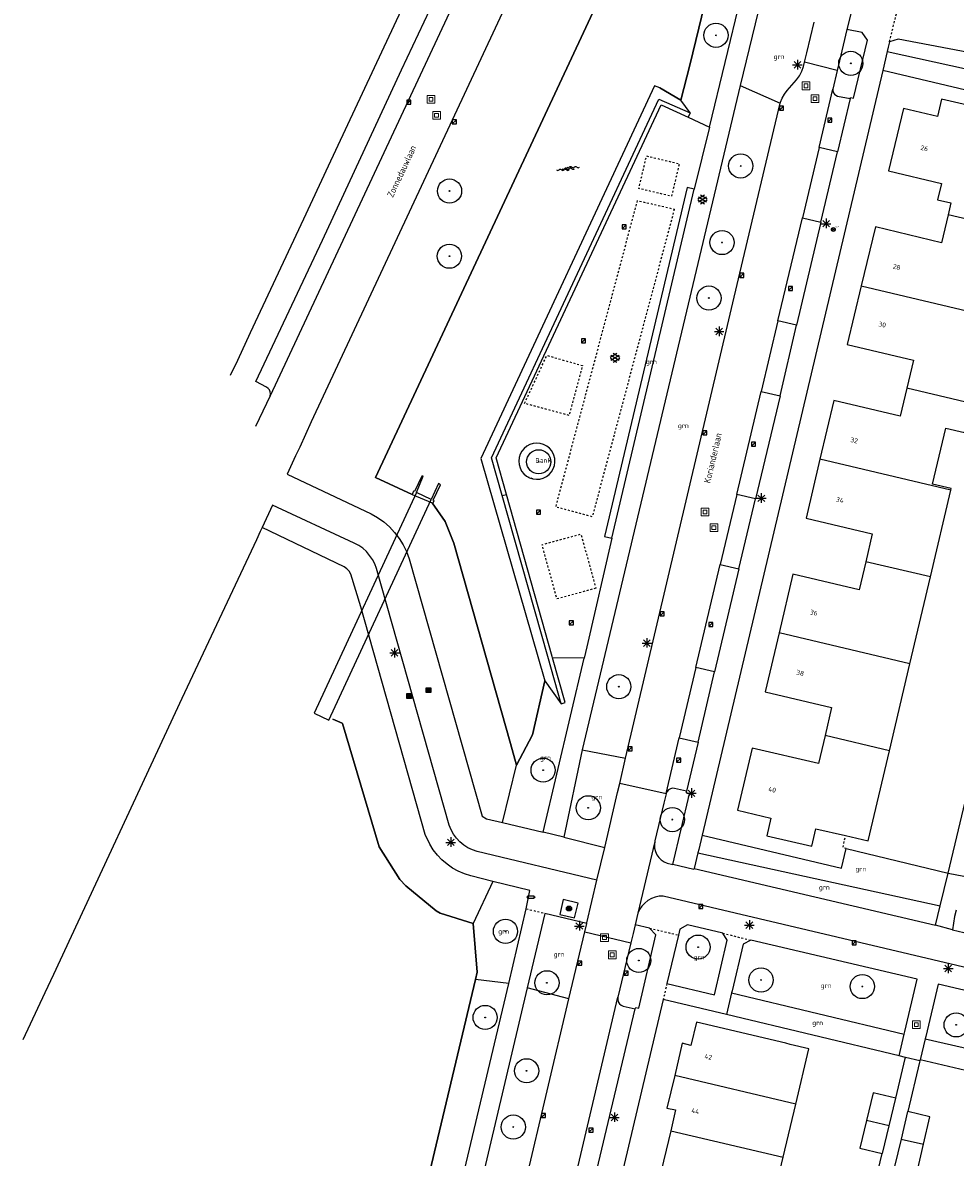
# Model space of a CAD drawing. Header units: metres. Extents: x 116958 to 118326, y 475500 to 477904.
# Tile 54 of 256: x 117185 to 117283, y 476214 to 476332. Entities that reach past the tile are written whole.
import ezdxf

# ---------------------------------------------------------------- set-up
doc = ezdxf.new("R2010")
doc.units = ezdxf.units.M
doc.header["$LTSCALE"] = 0.2
doc.linetypes.add('MATGRENS', pattern=[2, 1, -1])
doc.layers.get('0').update_dxf_attribs({"color": 6})
for name, color, linetype in [('B-WE-GR-BOOM-G', 252, 'Continuous'), ('B-WE-GR-GROENVOORZIENING-GV', 252, 'Continuous'), ('B-WE-GW-WATERGANG_INSTEEK-G', 252, 'Continuous'), ('B-WE-GW-WATERGANG_WATERLIJN-G', 252, 'Continuous'), ('B-WE-IE-MEUBILAIR-G', 252, 'Continuous'), ('B-WE-IE-MEUBILAIR_WEGMEUBILAIR_AFVALBAK-G', 252, 'Continuous'), ('B-WE-IE-MEUBILAIR_WEGMEUBILAIR_LICHTMAST-G', 252, 'Continuous'), ('B-WE-IE-MEUBILAIR_WEGMEUBILAIR_VERKEERSLICHT-G', 252, 'Continuous'), ('B-WE-KW-KUNSTWERK_DUIKER-GV', 252, 'Continuous'), ('B-WE-KW-KUNSTWERK_WALBESCHERMING-GV', 252, 'Continuous'), ('B-WE-OG-BEBOUWING-GV', 252, 'Continuous'), ('B-WE-OG-HUISNUMMER-T25', 2, 'Continuous'), ('B-WE-OG-STRAATNAAM-T35', 3, 'Continuous'), ('B-WE-RI-HWA_KOLK_TROTTOIRKOLK-G', 252, 'Continuous'), ('B-WE-VH-MATERIAALGRENS-G', 252, 'MATGRENS'), ('B-WE-VH-VERHARDING_ASFALT-GV', 252, 'Continuous')]:
    doc.layers.add(name, color=color, linetype=linetype)
doc.layers.add('B-WE-RI-RIOOLPUT', color=31, linetype='Continuous', lineweight=0)
doc.styles.get("Standard").update_dxf_attribs({"font": 'isocp.shx'})

# ---------------------------------------------------------------- blocks, each defined once
blk = doc.blocks.new('BGTGV')
for p, q in [((0.0197, 0.04605), (-0.0497, 0.00595)), ((0.0433, 0.025), (-0.0433, -0.025)), ((0.0433, -0.025), (-0.0433, 0.025)), ((0.04965, 0.006), (-0.01975, 0.04605)), ((0.01965, -0.046), (-0.0494, -0.00615)), ((0.04955, -0.00605), (-0.0197, -0.046))]:
    blk.add_line(p, q)
blk = doc.blocks.new('BGT_GR')
at = {"insert": (0.043, 0.019), "char_height": 0.1, "attachment_point": 5, "line_spacing_factor": 0.8}
blk.add_mtext('{\\C256;grn}', dxfattribs=at)
blk = doc.blocks.new('BGTWT')
for centre, start_param, end_param in [((-0.024, -0.058), 5.873058, 6.693313), ((0.001, 0.072), 2.731465, 3.55172), ((0.027, -0.043), 5.873058, 6.693313), ((0.028, -0.058), 5.873058, 6.693313), ((0.053, 0.072), 2.731465, 3.55172), ((0.08, -0.043), 5.873058, 6.693313), ((0.106, 0.072), 2.731465, 3.55172), ((-0.106, 0.044), 2.731465, 3.55172), ((-0.08, -0.071), 5.873058, 6.693313), ((-0.053, 0.044), 2.731465, 3.55172), ((-0.05, 0.057), 2.731465, 3.55172), ((-0.027, -0.071), 5.873058, 6.693313), ((-0.001, 0.044), 2.731465, 3.55172), ((0.002, 0.057), 2.731465, 3.55172), ((0.055, 0.057), 2.731465, 3.55172)]:
    blk.add_ellipse(centre, major_axis=(0, 0.0627), ratio=0.52488, start_param=start_param, end_param=end_param)
blk = doc.blocks.new('CELQ75115')
for p, q in [((-0.1, 0.03), (-0.2, 0.01)), ((-0.2, 0.01), (-0.17, -0.01)), ((-0.12, 0.07), (-0.07, 0.16)), ((-0.12, 0.07), (-0.05, 0.03)), ((-0.06, -0.06), (-0.1, 0.03)), ((-0.07, 0.16), (0.07, 0.16)), ((0, 0.12), (-0.05, 0.03)), ((0.02, 0.08), (0, 0.12)), ((0.02, 0.08), (0, 0.06)), ((0, 0.06), (0.09, 0.06)), ((0.07, 0.16), (0.09, 0.13)), ((0.14, 0.06), (0.07, 0.01)), ((0.12, -0.08), (0.07, 0.01)), ((0.09, 0.06), (0.13, 0.15)), ((0.13, 0.15), (0.09, 0.13)), ((0.14, 0.06), (0.19, -0.03)), ((-0.19, -0.05), (-0.17, -0.01)), ((-0.1, -0.16), (-0.19, -0.05)), ((-0.09, -0.04), (-0.11, -0.08)), ((-0.11, -0.08), (-0.01, -0.08)), ((-0.01, -0.16), (-0.1, -0.16)), ((-0.09, -0.04), (-0.06, -0.06)), ((-0.01, -0.08), (-0.01, -0.16)), ((0.02, -0.12), (0.07, -0.04)), ((0.07, -0.2), (0.02, -0.12)), ((0.07, -0.04), (0.07, -0.08)), ((0.07, -0.08), (0.12, -0.08)), ((0.12, -0.16), (0.07, -0.16)), ((0.07, -0.16), (0.07, -0.2)), ((0.19, -0.03), (0.12, -0.16))]:
    blk.add_line(p, q)
at = {"flags": 128}
blk.add_lwpolyline([(-0.12, 0.25), (0.12, 0.25), (0.25, 0.12), (0.25, -0.12), (0.12, -0.25), (-0.12, -0.25), (-0.25, -0.12), (-0.25, 0.12), (-0.12, 0.25)], dxfattribs=at)
blk = doc.blocks.new('Papierb')
blk.add_lwpolyline([(350, 200), (650, 200), (650, -100), (50, -100), (50, 200), (350, 200)])
for centre in [(-25, 50), (725, 50)]:
    blk.add_circle(centre, 37.5)
blk = doc.blocks.new('CELQ211865')
for p, q in [((-0.5, 0), (0.5, 0)), ((0.35, -0.34), (-0.35, 0.34)), ((0.35, 0.34), (-0.35, -0.34)), ((0, 0.53), (0, -0.47))]:
    blk.add_line(p, q)
blk = doc.blocks.new('CELQ201000')
at = {"flags": 128}
for points in [[(-0.25, -0.25), (-0.25, 0.25), (0.25, 0.25), (0.25, -0.25), (-0.25, -0.25)], [(-0.18, -0.18), (-0.18, 0.18), (0.18, 0.18), (0.18, -0.18), (-0.18, -0.18)], [(-0.11, -0.11), (-0.11, 0.11), (0.11, 0.11), (0.11, -0.11), (-0.11, -0.11)], [(-0.04, -0.04), (-0.04, 0.04), (0.04, 0.04), (0.04, -0.04), (-0.04, -0.04)]]:
    blk.add_lwpolyline(points, dxfattribs=at)
blk = doc.blocks.new('Brandkr')
for p, q in [((-141, 141), (141, -141)), ((-141, -141), (141, 141))]:
    blk.add_line(p, q)
blk.add_circle((0, 0), 200)
at = {"oblique": 15}
blk.add_text('brk', height=180, dxfattribs=at).set_placement((172, 218))
blk = doc.blocks.new('Pbrd')
for points in [[(-400, -400), (400, -400), (400, 400), (-400, 400)], [(-200, -200), (200, -200), (200, 200), (-200, 200)]]:
    blk.add_lwpolyline(points, close=True)
blk = doc.blocks.new('Kvtrot')
blk.add_line((0, -420), (420, 0))
at = {"flags": 128}
blk.add_lwpolyline([(0, -420), (420, -420), (420, 0), (0, 0)], close=True, dxfattribs=at)
blk = doc.blocks.new('BGT_BK10')
blk.add_text('Bank', height=0.5).set_placement((-0.18, -0.17))
blk = doc.blocks.new('Bestboom')
h = blk.add_hatch(color=256)
h.dxf.hatch_style = 1
h.paths.add_polyline_path([(41, 0, 1), (-41, 0, 1)])
for radius in [1260, 41.1]:
    blk.add_circle((0, 0), radius)

msp = doc.modelspace()

# ---------------------------------------------------------------- linework, layer by layer
at = {"layer": 'B-WE-GR-GROENVOORZIENING-GV', "flags": 128}
for points in [[(117275.506, 476329.116), (117287.05, 476326.559), (117290.654, 476325.358), (117290.928, 476324.534), (117292.095, 476323.641), (117293.228, 476323.23), (117293.803, 476323.084), (117300.337, 476321.425)], [(117289.122, 476321.703), (117289.59, 476323.682), (117275.035, 476327.12)], [(117260.158, 476325.576), (117264.354, 476323.705)], [(117254.968, 476322.7), (117254.756, 476322.255)], [(117281.857, 476243.455), (117292.059, 476286.291)], [(117237.897, 476284.839), (117238.216, 476284.66), (117238.563, 476284.547)], [(117225.981, 476282.914), (117228.07, 476282.033)], [(117235.379, 476282.812), (117235.813, 476282.933)], [(117241.503, 476261.096), (117241.925, 476261.231), (117240.61, 476265.9)], [(117243.714, 476256.285), (117248.234, 476255.44)], [(117235.399, 476248.713), (117236.872, 476254.69)], [(117256.199, 476247.392), (117270.754, 476243.947), (117271.242, 476246.016)], [(117255.769, 476245.575), (117281.021, 476240.022)], [(117271.242, 476246.016), (117281.857, 476243.455)], [(117234.403, 476242.585), (117232.354, 476238.194)], [(117236.073, 476231.941), (117232.579, 476232.342)], [(117242.324, 476230.334), (117237.98, 476231.47)], [(117259.283, 476230.964), (117277.277, 476226.654)], [(117276.746, 476224.387), (117258.747, 476228.715)], [(117279.459, 476226.153), (117296.96, 476222.159)], [(117276.386, 476219.975), (117277.375, 476224.135), (117277.398, 476224.232)], [(117278.915, 476223.871), (117278.884, 476223.74), (117277.656, 476218.586)], [(117296.076, 476219.943), (117278.94, 476223.975)], [(117273.696, 476208.865), (117274.967, 476214.23)]]:
    msp.add_lwpolyline(points, dxfattribs=at)
at = {"layer": 'B-WE-GW-WATERGANG_INSTEEK-G', "flags": 128}
for points in [[(117235.379, 476282.812), (117234.267, 476286.758), (117251.701, 476324.142), (117254.968, 476322.7)], [(117254.968, 476322.7), (117253.996, 476324.039)], [(117241.503, 476261.096), (117240.11, 476266.036), (117235.379, 476282.812)], [(117239.821, 476263.48), (117241.503, 476261.096)]]:
    msp.add_lwpolyline(points, dxfattribs=at)
at = {"layer": 'B-WE-GW-WATERGANG_WATERLIJN-G', "flags": 128}
for points in [[(117225.981, 476282.914), (117222.16, 476284.704), (117252.804, 476350.295)], [(117259.221, 476345.445), (117254.936, 476327.675), (117253.996, 476324.039)], [(117253.996, 476324.039), (117251.811, 476325.312), (117251.258, 476325.533), (117233.154, 476286.678), (117239.821, 476263.48)], [(117228.07, 476282.033), (117228.143, 476282.014), (117228.258, 476282.262), (117228.173, 476282.319), (117228.945, 476283.942), (117228.727, 476284.054), (117227.976, 476282.411), (117226.429, 476283.131), (117227.139, 476284.825), (117227.002, 476284.841), (117226.238, 476283.225), (117226.12, 476283.259), (117225.981, 476282.914)], [(117236.872, 476254.69), (117236.231, 476256.961), (117230.338, 476277.841), (117229.405, 476280.115), (117228.07, 476282.033)], [(117239.821, 476263.48), (117238.507, 476257.858), (117236.872, 476254.69)], [(117217.7, 476259.51), (117218.671, 476259.071), (117218.706, 476259.055), (117222.548, 476246.18), (117224.684, 476242.772), (117225.314, 476242.112), (117228.479, 476239.529), (117228.886, 476239.272), (117232.354, 476238.194)], [(117232.354, 476238.194), (117232.761, 476233.108), (117232.579, 476232.342)], [(117232.579, 476232.342), (117222.031, 476187.959)]]:
    msp.add_lwpolyline(points, dxfattribs=at)
at = {"layer": 'B-WE-KW-KUNSTWERK_DUIKER-GV', "flags": 128}
msp.add_lwpolyline([(117217.302, 476259.38), (117227.976, 476282.411), (117226.429, 476283.131), (117215.752, 476260.112), (117217.302, 476259.38)], dxfattribs=at)
at = {"layer": 'B-WE-KW-KUNSTWERK_WALBESCHERMING-GV', "flags": 128}
for points in [[(117252.804, 476350.295), (117222.16, 476284.704), (117225.981, 476282.914)], [(117251.811, 476325.312), (117253.996, 476324.039), (117254.936, 476327.675), (117259.221, 476345.445), (117259.91, 476348.299)], [(117228.07, 476282.033), (117229.405, 476280.115), (117230.338, 476277.841), (117236.231, 476256.961), (117236.872, 476254.69), (117238.507, 476257.858), (117239.821, 476263.48)], [(117206.357, 476168.046), (117216.72, 476165.612), (117222.031, 476187.959), (117232.579, 476232.342), (117232.761, 476233.108), (117232.354, 476238.194), (117228.886, 476239.272), (117228.479, 476239.529), (117225.314, 476242.112), (117224.684, 476242.772), (117222.548, 476246.18), (117218.706, 476259.055), (117218.671, 476259.071), (117217.7, 476259.51)]]:
    msp.add_lwpolyline(points, dxfattribs=at)
at = {"layer": 'B-WE-OG-BEBOUWING-GV', "flags": 128}
for points in [[(117288.579, 476310.496), (117290.821, 476319.942), (117288.479, 476320.496), (117285.373, 476321.23), (117285.805, 476323.059), (117281.179, 476324.144), (117280.747, 476322.314), (117277.188, 476323.146), (117275.654, 476316.661), (117281.168, 476315.341), (117280.763, 476313.649), (117282.153, 476313.316), (117281.863, 476312.09)], [(117281.863, 476312.09), (117281.173, 476309.171), (117274.266, 476310.811), (117272.801, 476304.684)], [(117288.579, 476310.496), (117281.863, 476312.09)], [(117272.801, 476304.684), (117271.337, 476298.562), (117278.238, 476296.93), (117277.538, 476294.012)], [(117272.801, 476304.684), (117286.431, 476301.449)], [(117277.538, 476294.012), (117276.839, 476291.093), (117269.944, 476292.722), (117268.493, 476286.592)], [(117284.285, 476292.41), (117277.538, 476294.012)], [(117282.138, 476283.378), (117282.177, 476283.543), (117280.231, 476284.003), (117281.623, 476289.85), (117283.569, 476289.39), (117284.285, 476292.41)], [(117268.493, 476286.592), (117267.043, 476280.463), (117273.95, 476278.834), (117273.266, 476275.91)], [(117282.138, 476283.378), (117268.493, 476286.592)], [(117280.005, 476274.322), (117282.138, 476283.378)], [(117273.266, 476275.91), (117272.582, 476272.985), (117265.679, 476274.614), (117264.239, 476268.491)], [(117280.005, 476274.322), (117273.266, 476275.91)], [(117277.875, 476265.279), (117280.005, 476274.322)], [(117264.239, 476268.491), (117262.79, 476262.329), (117269.708, 476260.702), (117269.019, 476257.783)], [(117277.875, 476265.279), (117264.239, 476268.491)], [(117275.737, 476256.2), (117277.875, 476265.279)], [(117269.019, 476257.783), (117268.329, 476254.863), (117261.417, 476256.477), (117259.903, 476249.995), (117263.371, 476249.173), (117262.938, 476247.345), (117267.631, 476246.245), (117268.064, 476248.075), (117271.151, 476247.352), (117273.523, 476246.797), (117275.737, 476256.2)], [(117275.737, 476256.2), (117269.019, 476257.783)], [(117265.961, 476219.356), (117267.327, 476225.137), (117265.4, 476225.593), (117264.929, 476225.704), (117255.61, 476227.907), (117255.035, 476225.484), (117254.142, 476225.703), (117253.346, 476222.341)], [(117253.346, 476222.341), (117252.545, 476218.957), (117253.445, 476218.765), (117252.931, 476216.583)], [(117265.961, 476219.356), (117253.346, 476222.341)], [(117274.036, 476220.535), (117272.666, 476214.777), (117274.967, 476214.23), (117275.016, 476214.218), (117275.701, 476217.097)], [(117275.701, 476217.097), (117276.386, 476219.975), (117274.036, 476220.535)], [(117264.654, 476213.819), (117265.961, 476219.356)], [(117279.287, 476215.173), (117279.964, 476218.042), (117277.656, 476218.586), (117277.625, 476218.593), (117276.949, 476215.724)], [(117275.701, 476217.097), (117273.351, 476217.656)], [(117252.931, 476216.583), (117251.706, 476211.387), (117250.81, 476211.599), (117250.727, 476211.246)], [(117252.931, 476216.583), (117264.654, 476213.819)], [(117276.949, 476215.724), (117276.273, 476212.856), (117276.322, 476212.844), (117278.611, 476212.304), (117279.287, 476215.173)], [(117276.949, 476215.724), (117279.287, 476215.173)], [(117263.344, 476208.271), (117264.654, 476213.819)]]:
    msp.add_lwpolyline(points, dxfattribs=at)
at = {"layer": 'B-WE-VH-MATERIAALGRENS-G', "flags": 128}
for points in [[(117275.744, 476330.121), (117276.497, 476333.168)], [(117250.411, 476318.214), (117253.823, 476317.404), (117253.018, 476314.012), (117249.606, 476314.822), (117250.411, 476318.214)], [(117253.309, 476312.676), (117244.754, 476280.601), (117240.957, 476281.613), (117249.469, 476313.557), (117253.309, 476312.676)], [(117242.337, 476291.171), (117237.697, 476292.421), (117240.022, 476297.426), (117243.734, 476296.355), (117242.337, 476291.171)], [(117238.563, 476284.547), (117238.216, 476284.66), (117237.897, 476284.839)], [(117245.125, 476273.142), (117241.075, 476272.03), (117239.521, 476277.686), (117243.571, 476278.799), (117245.125, 476273.142)], [(117271.242, 476246.016), (117270.899, 476246.098), (117271.151, 476247.352)], [(117249.929, 476240.009), (117250.218, 476240.32), (117250.55, 476240.584)], [(117237.875, 476239.729), (117239.825, 476239.246)], [(117250.733, 476237.711), (117253.75, 476236.985)], [(117258.355, 476237.193), (117261.299, 476236.442)], [(117252.535, 476231.935), (117252.157, 476230.272)]]:
    msp.add_lwpolyline(points, dxfattribs=at)
at = {"layer": 'B-WE-VH-VERHARDING_ASFALT-GV'}
for p, q in [((117256.993, 476321.225), (117262.71, 476345.084)), ((117224.863, 476327.196), (117231.635, 476341.651)), ((117233.428, 476340.809), (117211.158, 476293.203)), ((117237.969, 476338.685), (117215.454, 476290.482)), ((117222.815, 476329.063), (117225.398, 476334.597)), ((117262.039, 476333.276), (117260.158, 476325.576)), ((117271.849, 476333.593), (117271.304, 476331.386)), ((117267.115, 476328.965), (117267.873, 476332.171)), ((117271.304, 476331.386), (117270.529, 476328.118)), ((117272.899, 476331.07), (117271.304, 476331.386)), ((117273.442, 476330.291), (117272.899, 476331.07)), ((117276.638, 476330.4), (117275.744, 476330.121)), ((117300.202, 476325.948), (117276.638, 476330.4)), ((117272.005, 476324.232), (117273.442, 476330.291)), ((117275.61, 476329.557), (117275.506, 476329.116)), ((117275.744, 476330.121), (117275.61, 476329.557)), ((117217.272, 476317.191), (117222.815, 476329.063)), ((117266.783, 476327.557), (117266.885, 476327.989)), ((117266.885, 476327.989), (117267.115, 476328.965)), ((117270.296, 476327.135), (117266.885, 476327.989)), ((117270.529, 476328.118), (117270.296, 476327.135)), ((117275.506, 476329.116), (117275.035, 476327.12)), ((117216.614, 476309.443), (117224.863, 476327.196)), ((117275.035, 476327.12), (117256.199, 476247.392)), ((117266.363, 476326.579), (117266.609, 476327.053)), ((117266.609, 476327.053), (117266.783, 476327.557)), ((117270.296, 476327.135), (117269.831, 476325.174)), ((117265.059, 476325.025), (117266.051, 476326.146)), ((117266.051, 476326.146), (117266.363, 476326.579)), ((117260.158, 476325.576), (117243.714, 476256.285)), ((117264.553, 476324.244), (117264.781, 476324.651)), ((117264.781, 476324.651), (117265.059, 476325.025)), ((117268.394, 476319.103), (117269.831, 476325.174)), ((117269.831, 476325.174), (117269.842, 476324.987)), ((117269.842, 476324.987), (117269.904, 476324.81)), ((117269.904, 476324.81), (117270.011, 476324.656)), ((117270.011, 476324.656), (117270.157, 476324.538)), ((117270.157, 476324.538), (117270.329, 476324.464)), ((117270.329, 476324.464), (117271.635, 476324.198)), ((117234.743, 476286.729), (117251.942, 476323.552)), ((117251.942, 476323.552), (117254.756, 476322.255)), ((117260.129, 476305.977), (117264.354, 476323.705)), ((117264.354, 476323.705), (117264.379, 476323.811)), ((117264.379, 476323.811), (117264.553, 476324.244)), ((117271.635, 476324.198), (117270.32, 476318.648)), ((117271.635, 476324.198), (117271.677, 476324.307)), ((117271.677, 476324.307), (117272.005, 476324.232)), ((117254.756, 476322.255), (117256.993, 476321.225)), ((117256.993, 476321.225), (117255.386, 476314.747)), ((117268.394, 476319.103), (117266.659, 476311.77)), ((117270.32, 476318.648), (117268.394, 476319.103)), ((117268.578, 476311.316), (117270.32, 476318.648)), ((117214.696, 476311.648), (117217.272, 476317.191)), ((117254.648, 476314.93), (117246.027, 476278.547)), ((117246.811, 476278.37), (117255.386, 476314.747)), ((117255.386, 476314.747), (117254.648, 476314.93)), ((117209.124, 476299.804), (117214.696, 476311.648)), ((117264.114, 476301.019), (117266.659, 476311.77)), ((117266.659, 476311.77), (117268.578, 476311.316)), ((117268.578, 476311.316), (117266.043, 476300.562)), ((117209.696, 476294.683), (117216.614, 476309.443)), ((117248.234, 476255.44), (117260.129, 476305.977)), ((117264.114, 476301.019), (117262.375, 476293.673)), ((117266.043, 476300.562), (117264.114, 476301.019)), ((117207.817, 476296.93), (117209.124, 476299.804)), ((117264.332, 476293.21), (117266.043, 476300.562)), ((117207.038, 476295.374), (117207.817, 476296.93)), ((117210.808, 476294.109), (117209.696, 476294.683)), ((117210.98, 476293.986), (117210.808, 476294.109)), ((117211.11, 476293.818), (117210.98, 476293.986)), ((117211.186, 476293.621), (117211.11, 476293.818)), ((117259.833, 476282.931), (117262.375, 476293.673)), ((117262.375, 476293.673), (117264.332, 476293.21)), ((117211.158, 476293.203), (117209.646, 476290.021)), ((117211.158, 476293.203), (117211.202, 476293.41)), ((117211.202, 476293.41), (117211.186, 476293.621)), ((117264.332, 476293.21), (117261.784, 476282.47)), ((117215.454, 476290.482), (117214.254, 476287.855)), ((117214.254, 476287.855), (117213.827, 476286.95)), ((117237.93, 476287.946), (117237.647, 476287.715)), ((117238.252, 476288.119), (117237.93, 476287.946)), ((117238.601, 476288.227), (117238.252, 476288.119)), ((117238.964, 476288.265), (117238.601, 476288.227)), ((117239.328, 476288.233), (117238.964, 476288.265)), ((117239.679, 476288.131), (117239.328, 476288.233)), ((117240.003, 476287.963), (117239.679, 476288.131)), ((117240.29, 476287.737), (117240.003, 476287.963)), ((117213.827, 476286.95), (117212.939, 476285.053)), ((117235.813, 476282.933), (117234.743, 476286.729)), ((117237.132, 476286.763), (117237.092, 476286.4)), ((117237.241, 476287.112), (117237.132, 476286.763)), ((117237.415, 476287.433), (117237.241, 476287.112)), ((117237.647, 476287.715), (117237.415, 476287.433)), ((117240.527, 476287.459), (117240.29, 476287.737)), ((117240.747, 476287.025), (117240.527, 476287.459)), ((117240.837, 476286.671), (117240.747, 476287.025)), ((117240.856, 476286.306), (117240.837, 476286.671)), ((117237.092, 476286.4), (117237.123, 476286.036)), ((117237.123, 476286.036), (117237.223, 476285.685)), ((117237.223, 476285.685), (117237.391, 476285.361)), ((117240.501, 476285.284), (117240.686, 476285.599)), ((117240.686, 476285.599), (117240.805, 476285.944)), ((117240.805, 476285.944), (117240.856, 476286.306)), ((117212.939, 476285.053), (117221.688, 476280.915)), ((117237.391, 476285.361), (117237.619, 476285.075)), ((117237.619, 476285.075), (117237.897, 476284.839)), ((117238.563, 476284.547), (117238.926, 476284.502)), ((117238.926, 476284.502), (117239.29, 476284.529)), ((117239.29, 476284.529), (117239.643, 476284.625)), ((117239.643, 476284.625), (117239.97, 476284.787)), ((117239.97, 476284.787), (117240.26, 476285.01)), ((117240.26, 476285.01), (117240.501, 476285.284)), ((117240.571, 476266.037), (117235.813, 476282.933)), ((117259.833, 476282.931), (117258.1, 476275.611)), ((117261.784, 476282.47), (117259.833, 476282.931)), ((117260.04, 476275.152), (117261.784, 476282.47)), ((117211.424, 476281.815), (117210.324, 476279.464)), ((117219.949, 476277.855), (117211.424, 476281.815)), ((117221.688, 476280.915), (117222.373, 476280.523)), ((117210.324, 476279.464), (117210.136, 476279.063)), ((117218.882, 476275.374), (117210.324, 476279.464)), ((117222.373, 476280.523), (117223.016, 476280.066)), ((117223.016, 476280.066), (117223.611, 476279.547)), ((117223.611, 476279.547), (117224.151, 476278.972)), ((117210.136, 476279.063), (117209.734, 476278.207)), ((117224.151, 476278.972), (117224.632, 476278.346)), ((117224.632, 476278.346), (117225.048, 476277.676)), ((117246.811, 476278.37), (117244.199, 476267.041)), ((117246.027, 476278.547), (117246.811, 476278.37)), ((117209.734, 476278.207), (117201.979, 476261.636)), ((117220.402, 476277.606), (117219.949, 476277.855)), ((117220.824, 476277.307), (117220.402, 476277.606)), ((117221.207, 476276.96), (117220.824, 476277.307)), ((117225.048, 476277.676), (117225.397, 476276.968)), ((117221.547, 476276.57), (117221.207, 476276.96)), ((117221.84, 476276.144), (117221.547, 476276.57)), ((117222.081, 476275.686), (117221.84, 476276.144)), ((117225.397, 476276.968), (117225.673, 476276.229)), ((117225.673, 476276.229), (117233.282, 476249.388)), ((117219.166, 476275.171), (117218.882, 476275.374)), ((117219.4, 476274.912), (117219.166, 476275.171)), ((117219.573, 476274.609), (117219.4, 476274.912)), ((117222.267, 476275.204), (117222.081, 476275.686)), ((117229.845, 476248.431), (117222.267, 476275.204)), ((117255.563, 476264.896), (117258.1, 476275.611)), ((117260.04, 476275.152), (117257.513, 476264.434)), ((117258.1, 476275.611), (117260.04, 476275.152)), ((117220.633, 476271.219), (117219.573, 476274.609)), ((117227.317, 476247.484), (117220.633, 476271.219)), ((117244.199, 476267.041), (117243.924, 476265.847)), ((117239.637, 476247.703), (117243.924, 476265.847)), ((117240.61, 476265.9), (117240.571, 476266.037)), ((117243.924, 476265.847), (117240.61, 476265.9)), ((117255.563, 476264.896), (117253.826, 476257.557)), ((117257.513, 476264.434), (117255.563, 476264.896)), ((117255.795, 476257.091), (117257.513, 476264.434)), ((117201.979, 476261.636), (117188.601, 476232.866)), ((117252.45, 476251.744), (117253.826, 476257.557)), ((117253.826, 476257.557), (117255.795, 476257.091)), ((117255.795, 476257.091), (117254.576, 476251.973)), ((117243.714, 476256.285), (117241.79, 476247.19)), ((117247.614, 476252.799), (117248.234, 476255.44)), ((117247.391, 476251.848), (117247.614, 476252.799)), ((117252.442, 476251.708), (117247.614, 476252.799)), ((117253.117, 476252.287), (117252.896, 476252.233)), ((117253.344, 476252.273), (117253.117, 476252.287)), ((117254.576, 476251.973), (117253.344, 476252.273)), ((117246.048, 476246.132), (117247.391, 476251.848)), ((117252.442, 476251.708), (117252.217, 476250.749)), ((117252.45, 476251.744), (117252.442, 476251.708)), ((117252.547, 476251.95), (117252.45, 476251.744)), ((117252.7, 476252.118), (117252.547, 476251.95)), ((117252.896, 476252.233), (117252.7, 476252.118)), ((117253.163, 476244.331), (117254.889, 476251.719)), ((117254.569, 476251.808), (117254.576, 476251.973)), ((117254.889, 476251.719), (117254.569, 476251.808)), ((117252.217, 476250.749), (117251.291, 476246.807)), ((117233.282, 476249.388), (117233.735, 476249.096)), ((117233.735, 476249.096), (117235.399, 476248.713)), ((117235.399, 476248.713), (117239.637, 476247.703)), ((117230.041, 476247.952), (117229.845, 476248.431)), ((117230.295, 476247.5), (117230.041, 476247.952)), ((117241.79, 476247.19), (117239.637, 476247.703)), ((117227.815, 476246.474), (117227.317, 476247.484)), ((117228.181, 476245.882), (117227.815, 476246.474)), ((117230.601, 476247.082), (117230.295, 476247.5)), ((117230.956, 476246.704), (117230.601, 476247.082)), ((117231.354, 476246.373), (117230.956, 476246.704)), ((117231.789, 476246.092), (117231.354, 476246.373)), ((117241.79, 476247.19), (117246.048, 476246.132)), ((117251.277, 476246.747), (117249.512, 476239.273)), ((117251.277, 476246.747), (117251.233, 476246.393)), ((117251.233, 476246.393), (117251.254, 476246.037)), ((117251.291, 476246.807), (117251.277, 476246.747)), ((117256.199, 476247.392), (117255.85, 476245.916)), ((117228.606, 476245.33), (117228.181, 476245.882)), ((117229.084, 476244.824), (117228.606, 476245.33)), ((117232.255, 476245.866), (117231.789, 476246.092)), ((117232.745, 476245.698), (117232.255, 476245.866)), ((117245.241, 476242.699), (117232.745, 476245.698)), ((117245.241, 476242.699), (117246.048, 476246.132)), ((117251.254, 476246.037), (117251.34, 476245.691)), ((117251.34, 476245.691), (117251.487, 476245.367)), ((117251.487, 476245.367), (117251.691, 476245.074)), ((117255.769, 476245.575), (117255.382, 476243.935)), ((117255.85, 476245.916), (117255.769, 476245.575)), ((117229.612, 476244.37), (117229.084, 476244.824)), ((117230.182, 476243.971), (117229.612, 476244.37)), ((117251.691, 476245.074), (117251.945, 476244.824)), ((117251.945, 476244.824), (117252.24, 476244.624)), ((117252.24, 476244.624), (117252.567, 476244.482)), ((117252.567, 476244.482), (117253.163, 476244.331)), ((117255.355, 476243.821), (117253.163, 476244.331)), ((117230.791, 476243.632), (117230.182, 476243.971)), ((117231.43, 476243.356), (117230.791, 476243.632)), ((117232.094, 476243.147), (117231.43, 476243.356)), ((117234.403, 476242.585), (117232.094, 476243.147)), ((117255.382, 476243.935), (117255.355, 476243.821)), ((117255.382, 476243.935), (117280.525, 476238.002)), ((117281.021, 476240.022), (117281.857, 476243.455)), ((117281.857, 476243.455), (117283.497, 476243.129)), ((117238.262, 476241.645), (117234.403, 476242.585)), ((117237.875, 476239.729), (117238.262, 476241.645)), ((117244.2, 476238.268), (117245.241, 476242.699)), ((117241.736, 476240.692), (117241.371, 476239.138)), ((117243.281, 476240.33), (117241.736, 476240.692)), ((117250.55, 476240.584), (117250.218, 476240.32)), ((117250.919, 476240.794), (117250.55, 476240.584)), ((117251.315, 476240.944), (117250.919, 476240.794)), ((117251.73, 476241.032), (117251.315, 476240.944)), ((117252.154, 476241.056), (117251.73, 476241.032)), ((117307.345, 476227.993), (117252.154, 476241.056)), ((117236.073, 476231.941), (117237.875, 476239.729)), ((117239.825, 476239.246), (117237.98, 476231.47)), ((117244.186, 476238.207), (117239.825, 476239.246)), ((117242.917, 476238.775), (117243.281, 476240.33)), ((117249.512, 476239.273), (117249.221, 476238.065)), ((117249.692, 476239.657), (117249.512, 476239.273)), ((117249.929, 476240.009), (117249.692, 476239.657)), ((117250.218, 476240.32), (117249.929, 476240.009)), ((117280.525, 476238.002), (117281.021, 476240.022)), ((117282.679, 476239.585), (117282.527, 476238.929)), ((117241.371, 476239.138), (117242.917, 476238.775)), ((117243.977, 476237.318), (117244.186, 476238.207)), ((117244.186, 476238.207), (117244.2, 476238.268)), ((117249.221, 476238.065), (117249.007, 476237.153)), ((117250.733, 476237.711), (117249.221, 476238.065)), ((117282.527, 476238.929), (117282.312, 476237.529)), ((117242.324, 476230.334), (117243.977, 476237.318)), ((117243.977, 476237.318), (117248.778, 476236.183)), ((117249.007, 476237.153), (117248.778, 476236.183)), ((117249.598, 476229.368), (117251.394, 476237.006)), ((117251.394, 476237.006), (117250.733, 476237.711)), ((117253.75, 476236.985), (117252.535, 476231.935)), ((117253.895, 476237.586), (117253.75, 476236.985)), ((117254.696, 476238.038), (117253.895, 476237.586)), ((117258.355, 476237.193), (117254.696, 476238.038)), ((117258.826, 476236.443), (117258.355, 476237.193)), ((117282.312, 476237.529), (117280.525, 476238.002)), ((117282.312, 476237.529), (117299.616, 476233.485)), ((117248.778, 476236.183), (117247.421, 476230.5)), ((117257.5, 476230.75), (117258.826, 476236.443)), ((117260.497, 476236.053), (117259.334, 476231.175)), ((117261.299, 476236.442), (117260.497, 476236.053)), ((117278.618, 476232.379), (117261.299, 476236.442)), ((117188.601, 476232.866), (117187.693, 476230.95)), ((117277.34, 476226.921), (117278.618, 476232.379)), ((117225.331, 476186.734), (117236.073, 476231.941)), ((117237.98, 476231.47), (117227.222, 476185.912)), ((117252.535, 476231.935), (117257.5, 476230.75)), ((117259.283, 476230.964), (117258.747, 476228.715)), ((117259.334, 476231.175), (117259.283, 476230.964)), ((117280.821, 476231.868), (117279.52, 476226.406)), ((117297.78, 476227.867), (117280.821, 476231.868)), ((117187.693, 476230.95), (117185.375, 476226.054)), ((117235.466, 476179.938), (117247.421, 476230.5)), ((117235.477, 476201.433), (117242.324, 476230.334)), ((117252.157, 476230.272), (117239.559, 476177.112)), ((117247.421, 476230.5), (117247.404, 476230.264)), ((117247.404, 476230.264), (117247.46, 476230.034)), ((117247.46, 476230.034), (117247.583, 476229.833)), ((117247.583, 476229.833), (117247.762, 476229.678)), ((117258.747, 476228.715), (117252.157, 476230.272)), ((117237.572, 476180.091), (117249.224, 476229.28)), ((117247.762, 476229.678), (117247.979, 476229.585)), ((117247.979, 476229.585), (117249.224, 476229.28)), ((117249.224, 476229.28), (117249.28, 476229.431)), ((117249.28, 476229.431), (117249.598, 476229.368)), ((117276.746, 476224.387), (117277.277, 476226.654)), ((117277.277, 476226.654), (117277.34, 476226.921)), ((117279.52, 476226.406), (117279.459, 476226.153)), ((117279.459, 476226.153), (117278.94, 476223.975)), ((117277.398, 476224.232), (117276.746, 476224.387)), ((117278.915, 476223.871), (117277.398, 476224.232)), ((117278.94, 476223.975), (117278.915, 476223.871))]:
    msp.add_line(p, q, dxfattribs=at)

# ---------------------------------------------------------------- block references
at = {"layer": 'B-WE-GR-BOOM-G', "xscale": 0.001, "yscale": 0.001, "zscale": 0.001}
for p in [(117257.651, 476330.793), (117271.71, 476327.868), (117260.229, 476317.17), (117229.875, 476314.555), (117258.284, 476309.185), (117229.86, 476307.763), (117256.916, 476303.401), (117239.17, 476286.327), (117247.523, 476262.882), (117239.631, 476254.181), (117244.336, 476250.257), (117253.102, 476249.024), (117235.706, 476237.376), (117255.789, 476235.732), (117249.608, 476234.338), (117262.348, 476232.301), (117240.027, 476232.012), (117272.912, 476231.619), (117233.588, 476228.399), (117282.693, 476227.623), (117237.907, 476222.839), (117236.521, 476216.974)]:
    msp.add_blockref('Bestboom', p, dxfattribs=at)
at = {"layer": 'B-WE-GR-GROENVOORZIENING-GV', "xscale": 5, "yscale": 5, "zscale": 5}
for p in [(117264.015, 476328.396), (117250.707, 476296.596), (117254.034, 476289.926), (117239.662, 476255.302), (117245.012, 476251.216), (117272.538, 476243.707), (117268.733, 476241.789), (117235.308, 476237.197), (117241.083, 476234.802), (117255.681, 476234.497), (117268.923, 476231.548), (117268.041, 476227.676)]:
    msp.add_blockref('BGT_GR', p, dxfattribs=at)
at = {"layer": 'B-WE-GW-WATERGANG_WATERLIJN-G', "xscale": 10, "yscale": 10, "zscale": 10}
msp.add_blockref('BGTWT', (117242.221, 476316.89), dxfattribs=at)
at = {"layer": 'B-WE-IE-MEUBILAIR-G', "xscale": 0.001, "yscale": 0.001, "zscale": 0.001}
msp.add_blockref('Brandkr', (117269.888, 476310.546), dxfattribs=at)
at = {"layer": 'B-WE-IE-MEUBILAIR-G'}
for name, p in [('BGT_BK10', (117239, 476286.39)), ('CELQ75115', (117242.335, 476239.748))]:
    msp.add_blockref(name, p, dxfattribs=at)
at = {"layer": 'B-WE-IE-MEUBILAIR_WEGMEUBILAIR_AFVALBAK-G', "xscale": 0.001, "yscale": 0.001, "zscale": 0.001}
msp.add_blockref('Papierb', (117238.003, 476240.891), dxfattribs=at)
at = {"layer": 'B-WE-IE-MEUBILAIR_WEGMEUBILAIR_LICHTMAST-G'}
for p in [(117266.141, 476327.711), (117269.125, 476311.152), (117257.986, 476299.912), (117262.379, 476282.525), (117250.455, 476267.424), (117224.148, 476266.411), (117255.103, 476251.769), (117230.006, 476246.65), (117243.407, 476237.93), (117261.13, 476238.023), (117281.871, 476233.496), (117247.067, 476217.974)]:
    msp.add_blockref('CELQ211865', p, dxfattribs=at)
at = {"layer": 'B-WE-IE-MEUBILAIR_WEGMEUBILAIR_VERKEERSLICHT-G'}
for p in [(117225.672, 476261.916), (117227.686, 476262.529)]:
    msp.add_blockref('CELQ201000', p, dxfattribs=at)
at = {"layer": 'B-WE-RI-HWA_KOLK_TROTTOIRKOLK-G', "xscale": 0.001, "yscale": 0.001, "zscale": 0.001}
for p in [(117225.409, 476324.039), (117264.282, 476323.406), (117269.324, 476322.163), (117230.164, 476321.995), (117247.875, 476311.05), (117260.129, 476305.977), (117265.214, 476304.601), (117243.637, 476299.157), (117256.272, 476289.566), (117261.363, 476288.39), (117238.924, 476281.286), (117251.833, 476270.703), (117242.363, 476269.75), (117256.905, 476269.566), (117248.507, 476256.6), (117253.551, 476255.418), (117255.856, 476240.178), (117271.847, 476236.4), (117243.264, 476234.283), (117248.086, 476233.238), (117239.476, 476218.372), (117244.412, 476216.867)]:
    msp.add_blockref('Kvtrot', p, dxfattribs=at)
at = {"layer": 'B-WE-RI-RIOOLPUT', "xscale": 0.001, "yscale": 0.001, "zscale": 0.001}
for p in [(117267.031, 476325.525), (117227.948, 476324.111), (117267.973, 476324.195), (117228.52, 476322.441), (117256.511, 476281.088), (117257.433, 476279.461), (117246.03, 476236.726), (117246.833, 476234.926), (117278.535, 476227.651)]:
    msp.add_blockref('Pbrd', p, dxfattribs=at)
at = {"layer": 'B-WE-VH-VERHARDING_ASFALT-GV', "xscale": 10, "yscale": 10, "zscale": 10}
for p in [(117256.246, 476313.651), (117247.133, 476297.155)]:
    msp.add_blockref('BGTGV', p, dxfattribs=at)

# ---------------------------------------------------------------- texts
at = {"layer": 'B-WE-OG-HUISNUMMER-T25'}
for s, rotation, p in [('26', 346.7, (117278.941, 476318.862)), ('28', 346.6, (117276.045, 476306.481)), ('30', 346.6, (117274.557, 476300.479)), ('32', 346.7, (117271.626, 476288.405)), ('34', 346.7, (117270.121, 476282.2)), ('36', 346.8, (117267.412, 476270.444)), ('38', 346.8, (117265.983, 476264.173)), ('40', 346.9, (117263.063, 476251.989)), ('42', 346.7, (117256.412, 476224.137)), ('44', 346.7, (117255.038, 476218.487))]:
    msp.add_text(s, height=0.5, rotation=rotation, dxfattribs=at).set_placement(p)
at = {"layer": 'B-WE-OG-STRAATNAAM-T35', "char_height": 0.7, "attachment_point": 4, "line_spacing_factor": 0.8}
for s, insert, rotation in [('{\\C256;Zonnedauwlaan}', (117223.649, 476313.976), 64.92082), ('{\\C256;Korianderlaan}', (117256.717, 476284.124), 76.88086)]:
    msp.add_mtext(s, dxfattribs=dict(at, insert=insert, rotation=rotation))

doc.saveas('drawing.dxf')
